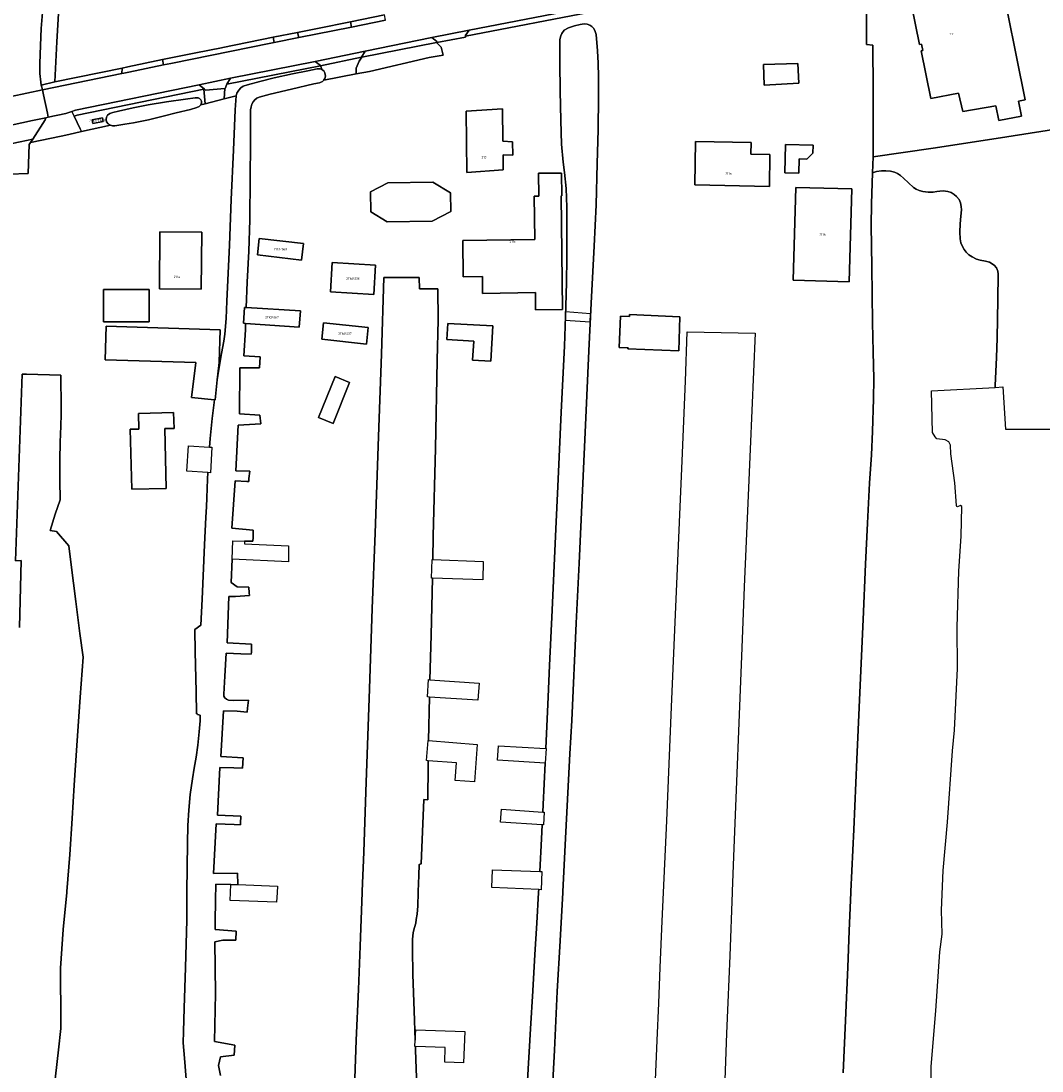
# Model space of a CAD drawing. Extents: x 130820 to 136569, y 465030 to 468172.
# Tile 23 of 41: x 135061 to 135283, y 466461 to 466689. Entities that reach past the tile are written whole.
import ezdxf
from ezdxf.enums import TextEntityAlignment as Align

# ---------------------------------------------------------------- set-up
doc = ezdxf.new("R2010")
doc.units = 0
for name, color, linetype in [('B-XX-GR-BOS_LOOF-GV', 8, 'Continuous'), ('B-XX-GR-GROENVOORZIENING-GV', 8, 'Continuous'), ('B-XX-KW-KUNSTWERK_DEK-GV', 8, 'Continuous'), ('B-XX-OG-BEBOUWING-GV', 8, 'Continuous'), ('B-XX-OG-TERREIN_ERF-GV', 8, 'Continuous'), ('B-XX-OG-WATER-GV', 8, 'Continuous'), ('B-XX-VH-VERHARDING_GESLOTEN-GV', 8, 'Continuous'), ('B-XX-VH-VERHARDING_OPEN-GV', 8, 'Continuous')]:
    doc.layers.add(name, color=color, linetype=linetype)
doc.layers.add('N-WE-OG-BEBOUWING_HUISNUMMER-T25', color=7, linetype='Continuous', lineweight=25)
doc.styles.add('NLCS-ISO-M200-T25', font='NLCS-ISO.ttf', dxfattribs={"height": 0.5})

msp = doc.modelspace()

# ---------------------------------------------------------------- linework, layer by layer
at = {"layer": 'B-XX-GR-BOS_LOOF-GV'}
msp.add_lwpolyline([(135258.929, 466456.931), (135258.982, 466462.197), (135259.975, 466474.274), (135260.802, 466487.131), (135261.308, 466490.984), (135261.213, 466496.166), (135261.532, 466504.757), (135262.493, 466515.288), (135263.602, 466530.813), (135264.028, 466535.254), (135264.682, 466548.686), (135264.575, 466557.617), (135264.949, 466569.783), (135265.466, 466577.411), (135265.607, 466583.837), (135265.332, 466584.047), (135264.687, 466583.745), (135264.539, 466583.869), (135264.456, 466584.088), (135264.097, 466588.957), (135263.212, 466595.271), (135263.14, 466597.147), (135262.821, 466597.873), (135262, 466598.338), (135260.189, 466598.575), (135259.788, 466598.94), (135259.226, 466599.923), (135258.987, 466608.967), (135272.855, 466609.724), (135272.872, 466610.14), (135273.121, 466616.208), (135273.266, 466620.435), (135273.432, 466628.738), (135273.526, 466634.29), (135273.425, 466634.965), (135273.124, 466635.666), (135272.649, 466636.24), (135271.647, 466636.889), (135270.746, 466637.137), (135269.594, 466637.361), (135268.794, 466637.586), (135267.868, 466638.035), (135267.141, 466638.534), (135266.59, 466639.058), (135266.14, 466639.657), (135265.763, 466640.333), (135265.412, 466641.107), (135265.236, 466641.957), (135265.16, 466643.458), (135265.233, 466645.208), (135265.406, 466646.884), (135265.554, 466648.261), (135265.503, 466648.986), (135265.328, 466649.785), (135265.002, 466650.511), (135264.425, 466651.21), (135263.949, 466651.635), (135263.299, 466652.034), (135262.598, 466652.283), (135261.547, 466652.431), (135260.822, 466652.355), (135260.146, 466652.255), (135259.371, 466652.129), (135258.27, 466652.127), (135257.169, 466652.226), (135256.343, 466652.45), (135255.692, 466652.774), (135255.091, 466653.124), (135252.963, 466655.121), (135252.261, 466655.771), (135251.66, 466656.17), (135250.959, 466656.469), (135250.084, 466656.668), (135249.108, 466656.742), (135248.132, 466656.741), (135247.056, 466656.589), (135246.181, 466656.338), (135245.989, 466649.56), (135245.944, 466644.858), (135246.029, 466635.955), (135246.167, 466623.775), (135246.349, 466617.473), (135246.456, 466611.545), (135246.411, 466607.219), (135246.193, 466600.141), (135245.974, 466595.089), (135245.555, 466588.886), (135245.089, 466580.207), (135244.674, 466571.353), (135244.187, 466559.297), (135243.626, 466546.642), (135242.794, 466528.908), (135242.136, 466513.702), (135241.476, 466500.232), (135241.467, 466500), (135241.139, 466491.683), (135240.81, 466483.783), (135240.358, 466472.233), (135239.859, 466460.858)], dxfattribs=at)
at = {"layer": 'B-XX-GR-GROENVOORZIENING-GV'}
for points in [[(135121.278, 466686.785), (135121.536, 466685.684), (135132.978, 466687.972), (135132.76, 466689.127), (135125.625, 466687.672)], [(135091.913, 466680.944), (135092.149, 466679.744), (135093.741, 466680.071), (135115.502, 466684.477), (135116.206, 466684.618), (135115.975, 466685.777), (135105.015, 466683.531), (135104.757, 466683.48), (135099.142, 466682.379)], [(135065.874, 466674.332), (135083.087, 466677.884), (135083.178, 466679.081), (135068.501, 466676.062), (135065.59, 466675.376), (135065.675, 466674.932)], [(135072.74, 466668.616), (135074.066, 466665.89), (135074.363, 466665.269), (135080.646, 466666.649), (135080.12, 466666.923), (135079.769, 466667.373), (135079.693, 466667.897), (135079.743, 466668.424), (135079.992, 466668.849), (135080.468, 466669.175), (135081.168, 466669.425), (135082.393, 466669.727), (135085.545, 466670.406), (135088.822, 466671.062), (135092.774, 466671.767), (135096.951, 466672.347), (135099.053, 466672.6), (135099.678, 466672.576), (135099.978, 466672.426), (135100.229, 466672.202), (135100.38, 466671.852), (135100.38, 466671.527), (135100.256, 466671.077), (135101.23, 466671.326), (135100.893, 466674.454), (135073.36, 466668.834)], [(135079.017, 466667.456), (135076.815, 466667.044), (135076.663, 466667.856), (135078.865, 466668.268)]]:
    msp.add_lwpolyline(points, close=True, dxfattribs=at)
at = {"layer": 'B-XX-KW-KUNSTWERK_DEK-GV'}
msp.add_lwpolyline([(135179.452, 466624.312), (135184.874, 466623.931), (135184.959, 466625.726), (135179.518, 466626.133)], close=True, dxfattribs=at)
at = {"layer": 'B-XX-OG-BEBOUWING-GV'}
for points in [[(135257.145, 466682.857), (135256.795, 466682.786), (135258.882, 466672.435), (135264.9, 466673.648), (135265.82, 466669.663), (135273.019, 466670.876), (135273.67, 466667.649), (135278.55, 466668.634), (135277.899, 466671.861), (135279.375, 466672.159), (135273.63, 466700.625), (135271.827, 466700.261), (135262.365, 466698.352), (135263.154, 466694.44), (135254.675, 466692.73), (135256.403, 466684.158), (135256.864, 466684.25)], [(135230.198, 466675.777), (135229.983, 466680.063), (135222.499, 466679.819), (135222.644, 466675.364)], [(135165.917, 466660.233), (135168.018, 466660.186), (135167.99, 466663.037), (135165.889, 466663.159), (135165.806, 466670.237), (135157.9, 466669.702), (135158.09, 466656.422), (135165.97, 466656.957)], [(135079.017, 466667.456), (135078.865, 466668.268), (135076.663, 466667.856), (135076.815, 466667.044)], [(135223.797, 466653.367), (135223.929, 466660.292), (135219.756, 466660.372), (135219.804, 466662.896), (135207.778, 466663.125), (135207.598, 466653.676)], [(135231.943, 466659.317), (135233.27, 466660.558), (135233.312, 466662.354), (135227.328, 466662.494), (135227.184, 466656.304), (135230.181, 466656.22), (135230.239, 466659.349)], [(135161.492, 466630.124), (135172.953, 466630.355), (135173.001, 466626.534), (135178.88, 466626.608), (135178.569, 466651.292), (135178.69, 466651.294), (135178.627, 466656.273), (135173.627, 466656.21), (135173.69, 466651.231), (135172.69, 466651.218), (135172.807, 466641.86), (135157.153, 466641.636), (135157.266, 466633.721), (135161.436, 466633.78)], [(135154.493, 466651.966), (135150.668, 466654.28), (135140.926, 466654.154), (135137.153, 466652.183), (135137.21, 466647.818), (135140.772, 466645.664), (135150.543, 466645.789), (135154.545, 466647.881)], [(135241.725, 466652.807), (135229.542, 466653.164), (135228.95, 466632.992), (135241.133, 466632.635)], [(135100.366, 466631.051), (135100.445, 466643.431), (135091.35, 466643.489), (135091.272, 466631.109)], [(135112.961, 466642.052), (135112.553, 466638.47), (135122.135, 466637.377), (135122.57, 466641.003)], [(135128.809, 466636.82), (135128.431, 466630.472), (135137.842, 466629.899), (135138.214, 466636.259)], [(135079.097, 466630.989), (135079.079, 466623.949), (135089.011, 466623.924), (135089.029, 466630.965)], [(135109.998, 466623.625), (135121.638, 466622.826), (135121.893, 466626.364), (135110.135, 466627.071), (135109.78, 466627.092), (135109.547, 466623.656)], [(135193.42, 466625.577), (135193.399, 466625.126), (135191.467, 466625.211), (135191.146, 466618.412), (135193.079, 466618.325), (135193.068, 466618.107), (135204.124, 466617.622), (135204.352, 466625.037)], [(135136.241, 466619.114), (135136.598, 466622.741), (135126.931, 466623.702), (135126.553, 466620.179)], [(135163.244, 466615.382), (135163.739, 466623.099), (135153.941, 466623.624), (135153.692, 466620.141), (135159.575, 466619.721), (135159.284, 466615.645)], [(135103.234, 466607.011), (135103.398, 466606.995), (135103.844, 466611.384), (135104.221, 466615.095), (135104.443, 466622.231), (135079.714, 466623), (135079.488, 466615.721), (135099.143, 466615.11), (135098.211, 466607.51)], [(135125.839, 466603.196), (135128.98, 466601.901), (135132.56, 466610.812), (135129.45, 466612.077)], [(135086.681, 466604.047), (135086.761, 466600.664), (135084.926, 466600.621), (135085.233, 466587.603), (135092.725, 466587.78), (135092.419, 466600.754), (135094.429, 466600.801), (135094.349, 466604.228)]]:
    msp.add_lwpolyline(points, close=True, dxfattribs=at)
at = {"layer": 'B-XX-OG-TERREIN_ERF-GV'}
for points in [[(135244.843, 466699.957), (135244.924, 466684.172), (135246.301, 466684.024), (135246.361, 466674.445), (135246.346, 466665.316), (135246.327, 466659.764), (135259.41, 466661.683), (135273.043, 466663.802), (135314.633, 466670.266), (135314.788, 466673.568), (135317.187, 466716.363), (135312.465, 466715.499), (135312.351, 466716.442), (135301.277, 466714.337), (135296.369, 466713.433), (135288.013, 466711.644), (135287.659, 466711.212), (135287.775, 466709.115), (135271.27, 466705.663), (135257.563, 466702.796), (135245.282, 466700.079)], [(135257.145, 466682.857), (135256.864, 466684.25), (135256.403, 466684.158), (135254.675, 466692.73), (135263.154, 466694.44), (135262.365, 466698.352), (135271.827, 466700.261), (135273.63, 466700.625), (135279.375, 466672.159), (135277.899, 466671.861), (135278.55, 466668.634), (135273.67, 466667.649), (135273.019, 466670.876), (135265.82, 466669.663), (135264.9, 466673.648), (135258.882, 466672.435), (135256.795, 466682.786)], [(135065.59, 466675.376), (135068.501, 466676.062), (135068.992, 466684.79), (135069.753, 466698.271), (135069.052, 466697.945), (135068.302, 466697.495), (135067.577, 466696.944), (135066.978, 466696.142), (135066.503, 466695.266), (135066.229, 466694.116), (135065.932, 466691.989), (135065.561, 466687.637), (135065.415, 466683.936), (135065.294, 466680.034), (135065.296, 466677.858), (135065.474, 466675.983)], [(135151.456, 466684.633), (135135.272, 466681.458), (135134.652, 466680.604), (135134.035, 466679.044), (135134.035, 466677.81), (135136.938, 466678.318), (135149.895, 466681.367), (135152.944, 466681.838), (135152.509, 466683.581)], [(135126.658, 466678.706), (135126.968, 466678.464), (135127.168, 466678.064), (135127.293, 466677.664), (135127.319, 466677.289), (135127.194, 466676.839), (135127.02, 466676.489), (135126.977, 466676.446), (135134.035, 466677.81), (135134.035, 466679.044), (135134.652, 466680.604), (135135.272, 466681.458), (135135.137, 466681.432), (135126.286, 466679.584)], [(135107.934, 466673.037), (135108.108, 466673.638), (135108.483, 466674.263), (135108.933, 466674.789), (135109.483, 466675.14), (135110.383, 466675.441), (135113.109, 466676.146), (135116.161, 466676.925), (135120.163, 466677.83), (135123.54, 466678.484), (135125.566, 466678.888), (135126.216, 466678.889), (135126.616, 466678.739), (135126.658, 466678.706), (135126.286, 466679.584), (135126.256, 466679.578), (135105.905, 466675.544), (135105.561, 466674.663), (135105.506, 466674.658), (135105.324, 466672.371)], [(135230.198, 466675.777), (135222.644, 466675.364), (135222.499, 466679.819), (135229.983, 466680.063)], [(135101.23, 466671.326), (135105.324, 466672.371), (135105.506, 466674.658), (135101.275, 466674.29), (135101.039, 466674.485), (135100.893, 466674.454)], [(135165.917, 466660.233), (135165.97, 466656.957), (135158.09, 466656.422), (135157.9, 466669.702), (135165.806, 466670.237), (135165.889, 466663.159), (135167.99, 466663.037), (135168.018, 466660.186)], [(135058.135, 466661.763), (135058.435, 466660.717), (135058.561, 466659.667), (135058.59, 466656.016), (135062.744, 466656.146), (135062.987, 466662.473), (135063.248, 466662.875), (135063.748, 466663.648), (135060.985, 466663.047), (135057.539, 466662.313), (135057.809, 466662.117), (135058.084, 466661.942)], [(135223.797, 466653.367), (135207.598, 466653.676), (135207.778, 466663.125), (135219.804, 466662.896), (135219.756, 466660.372), (135223.929, 466660.292)], [(135231.943, 466659.317), (135230.239, 466659.349), (135230.181, 466656.22), (135227.184, 466656.304), (135227.328, 466662.494), (135233.312, 466662.354), (135233.27, 466660.558)], [(135161.492, 466630.124), (135161.436, 466633.78), (135157.266, 466633.721), (135157.153, 466641.636), (135172.807, 466641.86), (135172.69, 466651.218), (135173.69, 466651.231), (135173.627, 466656.21), (135178.627, 466656.273), (135178.69, 466651.294), (135178.569, 466651.292), (135178.88, 466626.608), (135173.001, 466626.534), (135172.953, 466630.355)], [(135154.493, 466651.966), (135154.545, 466647.881), (135150.543, 466645.789), (135140.772, 466645.664), (135137.21, 466647.818), (135137.153, 466652.183), (135140.926, 466654.154), (135150.668, 466654.28)], [(135241.725, 466652.807), (135241.133, 466632.635), (135228.95, 466632.992), (135229.542, 466653.164)], [(135100.366, 466631.051), (135091.272, 466631.109), (135091.35, 466643.489), (135100.445, 466643.431)], [(135112.961, 466642.052), (135122.57, 466641.003), (135122.135, 466637.377), (135112.553, 466638.47)], [(135128.809, 466636.82), (135138.214, 466636.259), (135137.842, 466629.899), (135128.431, 466630.472)], [(135079.097, 466630.989), (135089.029, 466630.965), (135089.011, 466623.924), (135079.079, 466623.949)], [(135193.42, 466625.577), (135204.352, 466625.037), (135204.124, 466617.622), (135193.068, 466618.107), (135193.079, 466618.325), (135191.146, 466618.412), (135191.467, 466625.211), (135193.399, 466625.126)], [(135136.241, 466619.114), (135126.553, 466620.179), (135126.931, 466623.702), (135136.598, 466622.741)], [(135163.244, 466615.382), (135159.284, 466615.645), (135159.575, 466619.721), (135153.692, 466620.141), (135153.941, 466623.624), (135163.739, 466623.099)], [(135125.839, 466603.196), (135129.45, 466612.077), (135132.56, 466610.812), (135128.98, 466601.901)], [(135086.681, 466604.047), (135094.349, 466604.228), (135094.429, 466600.801), (135092.419, 466600.754), (135092.725, 466587.78), (135085.233, 466587.603), (135084.926, 466600.621), (135086.761, 466600.664)]]:
    msp.add_lwpolyline(points, close=True, dxfattribs=at)
for points in [[(135239.859, 466460.858), (135240.358, 466472.233), (135240.81, 466483.783), (135241.139, 466491.683), (135241.467, 466500), (135241.476, 466500.232), (135242.136, 466513.702), (135242.794, 466528.908), (135243.626, 466546.642), (135244.187, 466559.297), (135244.674, 466571.353), (135245.089, 466580.207), (135245.555, 466588.886), (135245.974, 466595.089), (135246.193, 466600.141), (135246.411, 466607.219), (135246.456, 466611.545), (135246.349, 466617.473), (135246.167, 466623.775), (135246.029, 466635.955), (135245.944, 466644.858), (135245.989, 466649.56), (135246.181, 466656.338), (135246.327, 466659.764), (135246.346, 466665.316), (135246.361, 466674.445), (135246.301, 466684.024), (135244.924, 466684.172), (135244.843, 466699.957)], [(135069.753, 466698.271), (135068.992, 466684.79), (135068.501, 466676.062), (135083.178, 466679.081), (135084.41, 466679.334), (135091.913, 466680.944), (135099.142, 466682.379), (135104.757, 466683.48), (135105.015, 466683.531), (135115.975, 466685.777), (135121.278, 466686.785), (135125.625, 466687.672), (135132.76, 466689.127), (135140.189, 466690.661)], [(135059.069, 466672.928), (135065.874, 466674.332), (135065.675, 466674.932), (135065.59, 466675.376), (135065.474, 466675.983), (135065.296, 466677.858), (135065.294, 466680.034), (135065.415, 466683.936), (135065.561, 466687.637), (135065.932, 466691.989)], [(135186.378, 466691.525), (135157.736, 466685.973), (135157.767, 466685.773), (135151.554, 466684.652), (135151.456, 466684.633), (135152.509, 466683.581), (135152.944, 466681.838), (135149.895, 466681.367), (135136.938, 466678.318), (135134.035, 466677.81), (135126.977, 466676.446), (135126.669, 466676.138), (135126.019, 466675.887), (135124.819, 466675.61), (135119.991, 466674.504), (135115.339, 466673.423), (135112.938, 466672.768), (135112.438, 466672.518), (135111.963, 466672.192), (135111.638, 466671.767), (135111.364, 466671.216), (135111.164, 466670.665), (135111.065, 466670.015), (135111.069, 466666.614), (135111.023, 466662.587), (135110.981, 466655.209), (135110.891, 466646.106), (135110.673, 466639.327), (135110.355, 466632.575), (135110.135, 466627.071), (135121.893, 466626.364), (135121.638, 466622.826), (135109.998, 466623.625), (135109.942, 466622.22), (135109.598, 466616.592), (135113.175, 466616.322), (135113.003, 466613.995), (135108.725, 466613.99), (135108.661, 466603.962), (135113.064, 466603.666), (135113.266, 466601.792), (135108.339, 466601.535), (135107.874, 466591.581), (135110.901, 466591.485), (135110.725, 466589.906), (135110.693, 466589.256), (135110.268, 466589.277), (135107.726, 466589.404), (135107.012, 466579.124), (135111.641, 466578.731), (135111.603, 466577.124), (135111.583, 466576.287), (135109.748, 466576.331), (135109.726, 466575.739), (135119.299, 466575.287), (135119.273, 466571.858), (135107.081, 466572.415), (135106.824, 466567.319), (135108.126, 466566.421), (135110.679, 466566.299), (135110.764, 466565.062), (135110.8, 466564.533), (135107.781, 466564.326), (135106.353, 466564.268), (135105.964, 466554.238), (135111.293, 466553.97), (135111.237, 466552.231), (135111.221, 466551.747), (135108.945, 466551.82), (135105.766, 466551.962), (135105.471, 466546.959), (135105.225, 466543.083), (135105.276, 466542.658), (135105.501, 466542.283), (135105.827, 466542.008), (135106.278, 466541.783), (135107.254, 466541.735), (135110.581, 466541.764), (135110.426, 466540.041), (135110.347, 466539.164), (135108.187, 466539.358), (135105.154, 466539.456), (135104.615, 466529.527), (135109.456, 466529.279), (135109.34, 466527.001), (135107.45, 466527.058), (135104.368, 466527.151), (135103.903, 466516.821), (135108.933, 466516.603), (135108.914, 466515.054), (135108.91, 466514.731), (135107.507, 466514.748), (135103.58, 466514.945), (135102.992, 466504.14), (135108.245, 466504.172), (135108.297, 466501.714), (135116.909, 466501.362), (135116.822, 466500), (135116.687, 466497.893), (135106.646, 466498.288), (135106.716, 466500), (135106.788, 466501.776), (135103.495, 466501.84), (135103.483, 466500.176), (135103.481, 466500), (135103.4, 466491.973), (135107.919, 466491.587), (135107.869, 466489.687), (135105.069, 466489.649), (135103.316, 466489.322), (135103.441, 466478.04), (135103.254, 466467.637), (135107.619, 466466.854), (135107.516, 466464.704), (135104.511, 466464.319), (135104.111, 466462.448), (135104.507, 466460.242)], [(135171.215, 466459.199), (135171.887, 466470.371), (135172.371, 466478.644), (135172.85, 466486.517), (135173.24, 466493.34), (135173.646, 466500), (135173.654, 466500.138), (135173.682, 466500.63), (135163.476, 466501.097), (135163.621, 466504.941), (135173.908, 466504.579), (135174.312, 466511.662), (135174.461, 466514.688), (135165.339, 466515.293), (135165.557, 466518.102), (135174.599, 466517.482), (135174.679, 466519.116), (135175.059, 466528.113), (135164.728, 466528.777), (135164.903, 466531.863), (135175.197, 466531.281), (135175.704, 466542.526), (135176.046, 466549.328), (135176.609, 466561.359), (135177.341, 466577.416), (135177.879, 466589.772), (135178.563, 466604.304), (135179.248, 466618.635), (135179.563, 466627.389), (135179.707, 466632.516), (135179.802, 466637.869), (135179.82, 466644.046), (135179.814, 466648.848), (135179.61, 466652.899), (135179.256, 466656.4), (135178.953, 466658.625), (135178.648, 466662.526), (135178.493, 466667.703), (135178.31, 466674.156), (135178.254, 466680.108), (135178.298, 466685.285), (135178.472, 466686.06), (135178.722, 466686.611), (135179.172, 466687.287), (135180.121, 466687.813), (135181.472, 466688.24), (135182.648, 466688.516), (135183.523, 466688.642), (135184.223, 466688.593), (135184.775, 466688.419), (135185.2, 466688.095), (135185.651, 466687.695), (135185.977, 466687.046), (135186.153, 466686.345), (135186.482, 466682.844), (135186.61, 466680.119), (135186.688, 466677.193), (135186.643, 466672.791), (135186.576, 466665.637), (135186.409, 466658.335), (135186.144, 466649.356), (135185.704, 466640.352), (135185.066, 466627.996), (135184.578, 466617.667), (135183.943, 466603.135), (135182.452, 466571.521), (135181.816, 466558.54), (135180.889, 466537.381), (135180.472, 466530.127), (135179.539, 466513.169), (135178.904, 466500.218), (135178.892, 466500), (135178.34, 466489.546), (135177.719, 466478.473), (135177.102, 466465.75), (135176.577, 466456.252)], [(135097.048, 466459.491), (135096.683, 466464.049), (135096.452, 466467.378), (135096.459, 466469.83), (135096.625, 466474.854), (135096.892, 466483.705), (135097.202, 466493.982), (135097.232, 466500), (135097.233, 466500.16), (135097.38, 466510.735), (135097.426, 466514.537), (135097.648, 466517.888), (135097.969, 466521.264), (135098.416, 466524.667), (135098.813, 466526.994), (135099.236, 466529.37), (135099.609, 466531.972), (135099.93, 466534.923), (135100.128, 466537.274), (135100.126, 466538.549), (135099.571, 466538.638), (135099.577, 466538.77), (135099.349, 466538.782), (135099.271, 466543.675), (135099.036, 466552.253), (135098.931, 466557.155), (135100.256, 466558.107), (135100.524, 466563.685), (135101.086, 466575.49), (135101.355, 466581.493), (135101.502, 466583.769), (135101.55, 466585.744), (135101.697, 466589.771), (135101.771, 466591.211), (135097.216, 466591.501), (135097.569, 466597.04), (135102.119, 466596.749), (135102.262, 466598.65), (135102.707, 466602.953), (135103.234, 466607.011), (135098.211, 466607.51), (135099.143, 466615.11), (135079.488, 466615.721), (135079.714, 466623), (135104.443, 466622.231), (135104.221, 466615.095), (135103.844, 466611.384), (135103.973, 466612.283), (135104.718, 466617.086), (135105.29, 466619.788), (135105.464, 466621.263), (135105.736, 466624.666), (135105.907, 466628.442), (135106.127, 466632.994), (135106.468, 466640.573), (135106.883, 466650.527), (135107.347, 466661.232), (135107.737, 466670.01), (135107.934, 466673.037), (135105.324, 466672.371), (135101.23, 466671.326), (135100.256, 466671.077), (135099.93, 466670.75), (135099.355, 466670.524), (135098.005, 466670.098), (135094.904, 466669.319), (135092.101, 466668.64), (135088.875, 466667.835), (135085.624, 466667.18), (135083.722, 466666.878), (135081.547, 466666.55), (135081.096, 466666.549), (135080.646, 466666.649), (135074.363, 466665.269), (135071.575, 466664.639), (135069.89, 466664.259), (135063.248, 466662.875), (135062.987, 466662.473), (135062.744, 466656.146), (135058.59, 466656.016)], [(135314.633, 466670.266), (135273.043, 466663.802), (135259.41, 466661.683), (135246.327, 466659.764), (135246.181, 466656.338), (135247.056, 466656.589), (135248.132, 466656.741), (135249.108, 466656.742), (135250.084, 466656.668), (135250.959, 466656.469), (135251.66, 466656.17), (135252.261, 466655.771), (135252.963, 466655.121), (135255.091, 466653.124), (135255.692, 466652.774), (135256.343, 466652.45), (135257.169, 466652.226), (135258.27, 466652.127), (135259.371, 466652.129), (135260.146, 466652.255), (135260.822, 466652.355), (135261.547, 466652.431), (135262.598, 466652.283), (135263.299, 466652.034), (135263.949, 466651.635), (135264.425, 466651.21), (135265.002, 466650.511), (135265.328, 466649.785), (135265.503, 466648.986), (135265.554, 466648.261), (135265.406, 466646.884), (135265.233, 466645.208), (135265.16, 466643.458), (135265.236, 466641.957), (135265.412, 466641.107), (135265.763, 466640.333), (135266.14, 466639.657), (135266.59, 466639.058), (135267.141, 466638.534), (135267.868, 466638.035), (135268.794, 466637.586), (135269.594, 466637.361), (135270.746, 466637.137), (135271.647, 466636.889), (135272.649, 466636.24), (135273.124, 466635.666), (135273.425, 466634.965), (135273.526, 466634.29), (135273.432, 466628.738), (135273.266, 466620.435), (135273.121, 466616.208), (135272.872, 466610.14), (135272.855, 466609.724), (135274.548, 466609.816), (135275.114, 466600.64), (135285.84, 466600.676)], [(135133.698, 466459.601), (135134.032, 466467.901), (135134.502, 466478.976), (135134.876, 466488.375), (135135.321, 466500), (135135.332, 466500.275), (135135.661, 466508.76), (135136.097, 466521.866), (135136.873, 466544.275), (135137.504, 466561.658), (135138.137, 466578.064), (135138.888, 466599.074), (135139.52, 466616.932), (135140.051, 466633.589), (135147.732, 466633.599), (135147.76, 466631.123), (135151.776, 466631.15), (135151.795, 466624.401), (135151.63, 466615.547), (135151.226, 466596.465), (135150.771, 466577.456), (135150.657, 466572.319), (135161.635, 466571.923), (135161.505, 466567.937), (135150.568, 466568.284), (135150.295, 466555.922), (135150.041, 466546.217), (135160.747, 466545.501), (135160.466, 466541.747), (135149.952, 466542.445), (135149.76, 466532.994), (135160.338, 466532.182), (135159.754, 466524.015), (135155.492, 466524.346), (135155.797, 466528.146), (135149.671, 466528.639), (135149.65, 466527.586), (135149.559, 466520.157), (135148.684, 466520.206), (135148.123, 466506.201), (135147.723, 466506.125), (135147.651, 466503.674), (135147.482, 466500.238), (135147.475, 466500), (135147.391, 466497.088), (135147.293, 466495.338), (135147.077, 466494.165), (135146.942, 466493.367), (135146.654, 466492.42), (135146.415, 466491.323), (135146.269, 466489.799), (135146.242, 466487.723), (135146.319, 466482.169), (135146.591, 466474.286), (135146.842, 466467.912), (135146.96, 466470.176), (135157.617, 466469.827), (135157.368, 466463.016), (135153.242, 466463.144), (135153.33, 466466.333), (135146.896, 466466.547), (135146.928, 466465.728), (135147.198, 466457.77)], [(135198.993, 466457.578), (135199.428, 466467.827), (135199.785, 466476.002), (135200.062, 466483.727), (135200.494, 466493.751), (135200.776, 466500), (135201.503, 466515.574), (135202.551, 466540.36), (135204.844, 466593.784), (135205.55, 466611.066), (135205.964, 466621.771), (135220.676, 466621.515), (135219.603, 466596.33), (135219.164, 466586.225), (135218.335, 466566.391), (135217.823, 466553.136), (135215.972, 466507.815), (135215.703, 466500.226), (135215.694, 466500), (135215.169, 466486.227), (135214.761, 466476.151), (135214.472, 466469.352), (135214.114, 466459.302)], [(135060.843, 466557.585), (135061.202, 466572.105), (135059.965, 466572.053), (135061.408, 466612.602), (135062.397, 466612.62), (135069.823, 466612.363), (135069.85, 466610.537), (135069.928, 466607.112), (135069.907, 466603.91), (135069.81, 466601.259), (135069.689, 466597.807), (135069.618, 466593.981), (135069.648, 466589.529), (135069.703, 466585.327), (135068.63, 466582.2), (135067.508, 466578.622), (135068.884, 466578.399), (135071.565, 466575.301), (135072.119, 466571.15), (135073.079, 466563.224), (135073.938, 466556.247), (135074.668, 466551.096), (135074.028, 466542.442), (135073.339, 466531.937), (135072.748, 466523.307), (135072.281, 466516.053), (135071.764, 466508.275), (135071.136, 466500.233), (135071.114, 466500), (135070.351, 466491.939), (135070.021, 466487.742), (135069.791, 466483.542), (135069.783, 466481.041), (135069.871, 466474.462), (135069.818, 466470.436), (135069.333, 466465.814), (135068.341, 466456.948)]]:
    msp.add_lwpolyline(points, dxfattribs=at)
at = {"layer": 'B-XX-OG-WATER-GV'}
for points in [[(135176.577, 466456.252), (135177.102, 466465.75), (135177.719, 466478.473), (135178.34, 466489.546), (135178.892, 466500), (135178.904, 466500.218), (135179.539, 466513.169), (135180.472, 466530.127), (135180.889, 466537.381), (135181.816, 466558.54), (135182.452, 466571.521), (135183.943, 466603.135), (135184.578, 466617.667), (135185.066, 466627.996), (135185.704, 466640.352), (135186.144, 466649.356), (135186.409, 466658.335), (135186.576, 466665.637), (135186.643, 466672.791), (135186.688, 466677.193), (135186.61, 466680.119), (135186.482, 466682.844), (135186.153, 466686.345), (135185.977, 466687.046), (135185.651, 466687.695), (135185.2, 466688.095), (135184.775, 466688.419), (135184.223, 466688.593), (135183.523, 466688.642), (135182.648, 466688.516), (135181.472, 466688.24), (135180.121, 466687.813), (135179.172, 466687.287), (135178.722, 466686.611), (135178.472, 466686.06), (135178.298, 466685.285), (135178.254, 466680.108), (135178.31, 466674.156), (135178.493, 466667.703), (135178.648, 466662.526), (135178.953, 466658.625), (135179.256, 466656.4), (135179.61, 466652.899), (135179.814, 466648.848), (135179.82, 466644.046), (135179.802, 466637.869), (135179.707, 466632.516), (135179.563, 466627.389), (135179.248, 466618.635), (135178.563, 466604.304), (135177.879, 466589.772), (135177.341, 466577.416), (135176.609, 466561.359), (135176.046, 466549.328), (135175.704, 466542.526), (135175.197, 466531.281), (135175.269, 466531.277), (135175.078, 466528.112), (135175.059, 466528.113), (135174.679, 466519.116), (135174.599, 466517.482), (135174.89, 466517.462), (135174.684, 466514.673), (135174.461, 466514.688), (135174.312, 466511.662), (135173.908, 466504.579), (135174.38, 466504.563), (135174.179, 466500.608), (135173.682, 466500.63), (135173.654, 466500.138), (135173.646, 466500), (135173.24, 466493.34), (135172.85, 466486.517), (135172.371, 466478.644), (135171.887, 466470.371), (135171.215, 466459.199)], [(135104.507, 466460.242), (135104.111, 466462.448), (135104.511, 466464.319), (135107.516, 466464.704), (135107.619, 466466.854), (135103.254, 466467.637), (135103.441, 466478.04), (135103.316, 466489.322), (135105.069, 466489.649), (135107.869, 466489.687), (135107.919, 466491.587), (135103.4, 466491.973), (135103.481, 466500), (135103.483, 466500.176), (135103.495, 466501.84), (135106.788, 466501.776), (135108.297, 466501.714), (135108.245, 466504.172), (135102.992, 466504.14), (135103.58, 466514.945), (135107.507, 466514.748), (135108.91, 466514.731), (135108.914, 466515.054), (135108.933, 466516.603), (135103.903, 466516.821), (135104.368, 466527.151), (135107.45, 466527.058), (135109.34, 466527.001), (135109.456, 466529.279), (135104.615, 466529.527), (135105.154, 466539.456), (135108.187, 466539.358), (135110.347, 466539.164), (135110.426, 466540.041), (135110.581, 466541.764), (135107.254, 466541.735), (135106.278, 466541.783), (135105.827, 466542.008), (135105.501, 466542.283), (135105.276, 466542.658), (135105.225, 466543.083), (135105.471, 466546.959), (135105.766, 466551.962), (135108.945, 466551.82), (135111.221, 466551.747), (135111.237, 466552.231), (135111.293, 466553.97), (135105.964, 466554.238), (135106.353, 466564.268), (135107.781, 466564.326), (135110.8, 466564.533), (135110.764, 466565.062), (135110.679, 466566.299), (135108.126, 466566.421), (135106.824, 466567.319), (135107.081, 466572.415), (135107.229, 466576.423), (135109.748, 466576.331), (135111.583, 466576.287), (135111.603, 466577.124), (135111.641, 466578.731), (135107.012, 466579.124), (135107.726, 466589.404), (135110.268, 466589.277), (135110.693, 466589.256), (135110.725, 466589.906), (135110.901, 466591.485), (135107.874, 466591.581), (135108.339, 466601.535), (135113.266, 466601.792), (135113.064, 466603.666), (135108.661, 466603.962), (135108.725, 466613.99), (135113.003, 466613.995), (135113.175, 466616.322), (135109.598, 466616.592), (135109.942, 466622.22), (135109.998, 466623.625), (135109.547, 466623.656), (135109.78, 466627.092), (135110.135, 466627.071), (135110.355, 466632.575), (135110.673, 466639.327), (135110.891, 466646.106), (135110.981, 466655.209), (135111.023, 466662.587), (135111.069, 466666.614), (135111.065, 466670.015), (135111.164, 466670.665), (135111.364, 466671.216), (135111.638, 466671.767), (135111.963, 466672.192), (135112.438, 466672.518), (135112.938, 466672.768), (135115.339, 466673.423), (135119.991, 466674.504), (135124.819, 466675.61), (135126.019, 466675.887), (135126.669, 466676.138), (135126.977, 466676.446), (135127.02, 466676.489), (135127.194, 466676.839), (135127.319, 466677.289), (135127.293, 466677.664), (135127.168, 466678.064), (135126.968, 466678.464), (135126.658, 466678.706), (135126.616, 466678.739), (135126.216, 466678.889), (135125.566, 466678.888), (135123.54, 466678.484), (135120.163, 466677.83), (135116.161, 466676.925), (135113.109, 466676.146), (135110.383, 466675.441), (135109.483, 466675.14), (135108.933, 466674.789), (135108.483, 466674.263), (135108.108, 466673.638), (135107.934, 466673.037), (135107.737, 466670.01), (135107.347, 466661.232), (135106.883, 466650.527), (135106.468, 466640.573), (135106.127, 466632.994), (135105.907, 466628.442), (135105.736, 466624.666), (135105.464, 466621.263), (135105.29, 466619.788), (135104.718, 466617.086), (135103.973, 466612.283), (135103.844, 466611.384), (135103.398, 466606.995), (135103.234, 466607.011), (135102.707, 466602.953), (135102.262, 466598.65), (135102.119, 466596.749), (135102.683, 466596.714), (135102.33, 466591.175), (135101.771, 466591.211), (135101.697, 466589.771), (135101.55, 466585.744), (135101.502, 466583.769), (135101.355, 466581.493), (135101.086, 466575.49), (135100.524, 466563.685), (135100.256, 466558.107), (135098.931, 466557.155), (135099.036, 466552.253), (135099.271, 466543.675), (135099.349, 466538.782), (135099.577, 466538.77), (135099.571, 466538.638), (135100.126, 466538.549), (135100.128, 466537.274), (135099.93, 466534.923), (135099.609, 466531.972), (135099.236, 466529.37), (135098.813, 466526.994), (135098.416, 466524.667), (135097.969, 466521.264), (135097.648, 466517.888), (135097.426, 466514.537), (135097.38, 466510.735), (135097.233, 466500.16), (135097.232, 466500), (135097.202, 466493.982), (135096.892, 466483.705), (135096.625, 466474.854), (135096.459, 466469.83), (135096.452, 466467.378), (135096.683, 466464.049), (135097.048, 466459.491)], [(135147.198, 466457.77), (135146.928, 466465.728), (135146.896, 466466.547), (135146.771, 466466.551), (135146.842, 466467.912), (135146.591, 466474.286), (135146.319, 466482.169), (135146.242, 466487.723), (135146.269, 466489.799), (135146.415, 466491.323), (135146.654, 466492.42), (135146.942, 466493.367), (135147.077, 466494.165), (135147.293, 466495.338), (135147.391, 466497.088), (135147.475, 466500), (135147.482, 466500.238), (135147.651, 466503.674), (135147.723, 466506.125), (135148.123, 466506.201), (135148.684, 466520.206), (135149.559, 466520.157), (135149.65, 466527.586), (135149.671, 466528.639), (135149.275, 466528.671), (135149.624, 466533.005), (135149.76, 466532.994), (135149.952, 466542.445), (135149.53, 466542.473), (135149.763, 466546.236), (135150.041, 466546.217), (135150.295, 466555.922), (135150.568, 466568.284), (135150.392, 466568.29), (135150.526, 466572.324), (135150.657, 466572.319), (135150.771, 466577.456), (135151.226, 466596.465), (135151.63, 466615.547), (135151.795, 466624.401), (135151.776, 466631.15), (135147.76, 466631.123), (135147.732, 466633.599), (135140.051, 466633.589), (135139.52, 466616.932), (135138.888, 466599.074), (135138.137, 466578.064), (135137.504, 466561.658), (135136.873, 466544.275), (135136.097, 466521.866), (135135.661, 466508.76), (135135.332, 466500.275), (135135.321, 466500), (135134.876, 466488.375), (135134.502, 466478.976), (135134.032, 466467.901), (135133.698, 466459.601)], [(135068.341, 466456.948), (135069.333, 466465.814), (135069.818, 466470.436), (135069.871, 466474.462), (135069.783, 466481.041), (135069.791, 466483.542), (135070.021, 466487.742), (135070.351, 466491.939), (135071.114, 466500), (135071.136, 466500.233), (135071.764, 466508.275), (135072.281, 466516.053), (135072.748, 466523.307), (135073.339, 466531.937), (135074.028, 466542.442), (135074.668, 466551.096), (135073.938, 466556.247), (135073.079, 466563.224), (135072.119, 466571.15), (135071.565, 466575.301), (135068.884, 466578.399), (135067.508, 466578.622), (135068.63, 466582.2), (135069.703, 466585.327), (135069.648, 466589.529), (135069.618, 466593.981), (135069.689, 466597.807), (135069.81, 466601.259), (135069.907, 466603.91), (135069.928, 466607.112), (135069.85, 466610.537), (135069.823, 466612.363), (135062.397, 466612.62), (135061.408, 466612.602), (135059.965, 466572.053), (135061.202, 466572.105), (135060.843, 466557.585)]]:
    msp.add_lwpolyline(points, dxfattribs=at)
msp.add_lwpolyline([(135080.646, 466666.649), (135081.096, 466666.549), (135081.547, 466666.55), (135083.722, 466666.878), (135085.624, 466667.18), (135088.875, 466667.835), (135092.101, 466668.64), (135094.904, 466669.319), (135098.005, 466670.098), (135099.355, 466670.524), (135099.93, 466670.75), (135100.256, 466671.077), (135100.38, 466671.527), (135100.38, 466671.852), (135100.229, 466672.202), (135099.978, 466672.426), (135099.678, 466672.576), (135099.053, 466672.6), (135096.951, 466672.347), (135092.774, 466671.767), (135088.822, 466671.062), (135085.545, 466670.406), (135082.393, 466669.727), (135081.168, 466669.425), (135080.468, 466669.175), (135079.992, 466668.849), (135079.743, 466668.424), (135079.693, 466667.897), (135079.769, 466667.373), (135080.12, 466666.923)], close=True, dxfattribs=at)
at = {"layer": 'B-XX-VH-VERHARDING_GESLOTEN-GV'}
for points in [[(135140.408, 466689.458), (135132.978, 466687.972), (135121.536, 466685.684), (135116.206, 466684.618), (135115.502, 466684.477), (135093.741, 466680.071), (135092.149, 466679.744), (135084.646, 466678.205), (135083.56, 466677.982), (135083.087, 466677.884), (135065.874, 466674.332), (135066.096, 466673.278), (135066.943, 466669.247), (135067.121, 466668.401), (135070.909, 466669.193), (135072.234, 466669.658), (135073.055, 466669.946), (135099.897, 466675.426), (135106.684, 466676.871), (135125.118, 466680.526), (135135.998, 466682.77), (135150.426, 466685.678), (135158.531, 466687.299), (135185.184, 466692.465)], [(135053.664, 466665.518), (135063.656, 466667.676), (135066.587, 466668.289), (135067.121, 466668.401), (135066.943, 466669.247), (135066.096, 466673.278), (135065.874, 466674.332), (135059.069, 466672.928)]]:
    msp.add_lwpolyline(points, dxfattribs=at)
for points in [[(135132.978, 466687.972), (135140.408, 466689.458), (135140.189, 466690.661), (135132.76, 466689.127)], [(135116.206, 466684.618), (135121.536, 466685.684), (135121.278, 466686.785), (135115.975, 466685.777)], [(135092.149, 466679.744), (135091.913, 466680.944), (135084.41, 466679.334), (135083.178, 466679.081), (135083.087, 466677.884), (135083.56, 466677.982), (135084.646, 466678.205)]]:
    msp.add_lwpolyline(points, close=True, dxfattribs=at)
at = {"layer": 'B-XX-VH-VERHARDING_OPEN-GV'}
for points in [[(135157.736, 466685.973), (135186.378, 466691.525), (135185.184, 466692.465), (135158.531, 466687.299), (135157.724, 466686.054)], [(135151.554, 466684.652), (135157.767, 466685.773), (135157.736, 466685.973), (135157.724, 466686.054), (135158.531, 466687.299), (135150.426, 466685.678), (135151.54, 466684.865)], [(135135.137, 466681.432), (135135.272, 466681.458), (135151.456, 466684.633), (135151.554, 466684.652), (135151.54, 466684.865), (135150.426, 466685.678), (135135.998, 466682.77)], [(135126.286, 466679.584), (135135.137, 466681.432), (135135.998, 466682.77), (135125.118, 466680.526), (135126.233, 466679.627)], [(135105.905, 466675.544), (135126.256, 466679.578), (135126.286, 466679.584), (135126.233, 466679.627), (135125.118, 466680.526), (135106.684, 466676.871), (135105.913, 466675.564)], [(135099.897, 466675.426), (135101.039, 466674.485), (135101.275, 466674.29), (135105.506, 466674.658), (135105.561, 466674.663), (135105.905, 466675.544), (135105.913, 466675.564), (135106.684, 466676.871)], [(135072.234, 466669.658), (135072.74, 466668.616), (135073.36, 466668.834), (135100.893, 466674.454), (135101.039, 466674.485), (135099.897, 466675.426), (135073.055, 466669.946)], [(135074.363, 466665.269), (135074.066, 466665.89), (135072.74, 466668.616), (135072.234, 466669.658), (135070.909, 466669.193), (135067.121, 466668.401), (135066.587, 466668.289), (135066.458, 466667.83), (135063.748, 466663.648), (135063.248, 466662.875), (135069.89, 466664.259), (135071.575, 466664.639)], [(135053.664, 466665.518), (135053.752, 466665.112), (135054.102, 466665.088), (135054.378, 466664.863), (135056.707, 466662.915), (135057.539, 466662.313), (135060.985, 466663.047), (135063.748, 466663.648), (135066.458, 466667.83), (135066.587, 466668.289), (135063.656, 466667.676)]]:
    msp.add_lwpolyline(points, close=True, dxfattribs=at)

# ---------------------------------------------------------------- texts
at = {"layer": 'N-WE-OG-BEBOUWING_HUISNUMMER-T25', "style": 'NLCS-ISO-M200-T25'}
for s, p in [('211', (135263.411, 466686.474)), ('213a/TRAF', (135077.84, 466667.656)), ('213', (135161.789, 466659.728)), ('211a', (135214.908, 466656.148)), ('211d', (135168.017, 466641.404)), ('211b', (135235.338, 466642.9)), ('211d/068', (135117.562, 466639.715)), ('213a', (135095.068, 466633.755)), ('211d/036', (135133.323, 466633.36)), ('211d/067', (135115.72, 466624.959)), ('211d/037', (135131.576, 466621.408))]:
    msp.add_text(s, height=0.5, dxfattribs=at).set_placement(p, align=Align.MIDDLE_CENTER)

doc.saveas('drawing.dxf')
